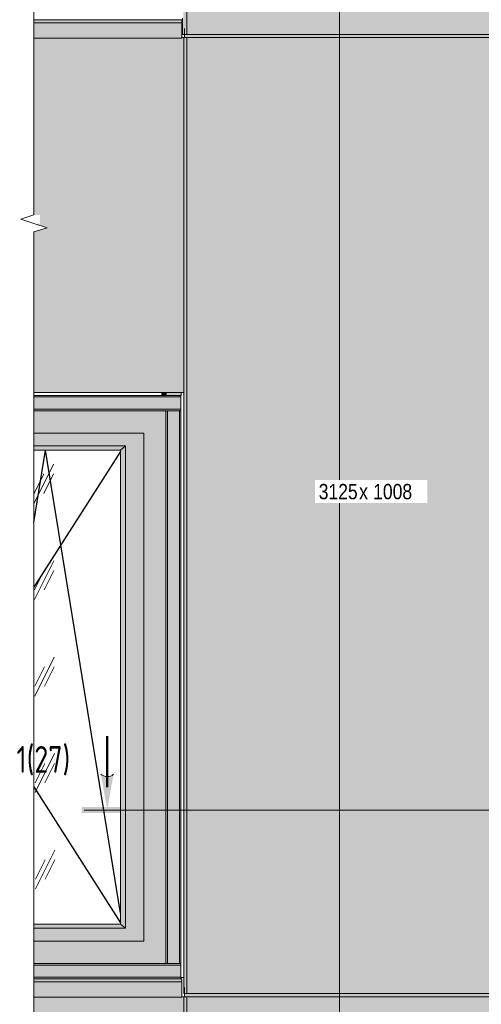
# Model space of a CAD drawing. Header units: millimetres. Extents: x -4452186 to -4434084, y -1967446 to 17568.
# Tile 16 of 25: x -4452121 to -4450612, y 10840 to 14059. Entities that reach past the tile are written whole.
import ezdxf

# ---------------------------------------------------------------- set-up
doc = ezdxf.new("R2010")
doc.units = ezdxf.units.MM
for name, color, linetype, lineweight in [('Импосты витража', 7, 'Continuous', 18), ('Марки по нескольким категориям', 7, 'Continuous', 9), ('Обобщенные модели', 7, 'Continuous', 18), ('Окна', 7, 'Continuous', 18), ('Открывание', 7, 'Continuous', 25), ('Разрезы', 7, 'Continuous', 9), ('Типовые аннотации', 7, 'Continuous', 18), ('Тонкие линии', 7, 'Continuous', 18), ('Элементы узлов', 7, 'Continuous', 18)]:
    doc.layers.add(name, color=color, linetype=linetype, lineweight=lineweight)
doc.layers.add('Линии', color=7, linetype='Continuous', lineweight=18, true_color=0x00a600)
doc.styles.add('Arial Narrow', font='ARIALN.TTF', dxfattribs={"height": 49.99999999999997})
doc.styles.add('GOST Common', font='GOST_Common.ttf', dxfattribs={"width": 0.8, "height": 87.49999999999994})

# ---------------------------------------------------------------- blocks, each defined once
blk = doc.blocks.new('Корп2_Кассета выпуклая - Корп2_Кассета выпуклая_Цвет DESIGN D2-21069786-К1_Ф1_Схема раскладки облицовки')
at = {"layer": 'Обобщенные модели', "true_color": 0xf7fbf5}
for points in [[(-4451574.708308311, 14000.13497439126), (-4451075.945927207, 14000.13497439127), (-4451075.952067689, 14010.13497439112), (-4451582.196779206, 14010.13497439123), (-4451582.196779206, 14000.13497439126), (-4451574.73219498, 14000.13497439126)], [(-4450569.712251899, 14000.13497439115), (-4450569.712251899, 14010.13497439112), (-4451075.945927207, 14010.13497439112), (-4451075.945927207, 14000.13497439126), (-4450577.188863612, 14000.13497439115)], [(-4451574.732194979, 10875.13497439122), (-4451574.732194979, 14000.13497439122), (-4451582.196779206, 14000.13497439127), (-4451582.483878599, 14000.13497439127), (-4451584.643779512, 14000.13497439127), (-4451584.780673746, 10875.13497439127)], [(-4451574.732194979, 10875.13497439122), (-4451075.952067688, 10875.13497439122), (-4451075.952067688, 14000.13497439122), (-4451574.732194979, 14000.13497439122), (-4451574.732194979, 10913.10787618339)], [(-4450577.188863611, 10875.1349743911), (-4450577.188863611, 14000.13497439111), (-4451075.952067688, 14000.13497439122), (-4451075.952067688, 10875.13497439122), (-4450628.391176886, 10875.13497439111)], [(-4450577.188863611, 10875.1349743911), (-4450567.124193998, 10875.13497439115), (-4450567.299434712, 14000.13497439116), (-4450569.424689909, 14000.13497439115), (-4450569.712251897, 14000.13497439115), (-4450577.188863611, 14000.13497439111), (-4450577.188863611, 10913.1078761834)]]:
    blk.add_hatch(color=7, dxfattribs=at).paths.add_polyline_path(points)
at = {"layer": 'Обобщенные модели'}
for p, q in [((-4451582.196779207, 14030.13497439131), (-4451582.483878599, 14030.13497439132)), ((-4451582.483878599, 14030.13497439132), (-4451582.483878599, 14000.13497439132)), ((-4451582.196779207, 14000.13497439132), (-4451582.196779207, 14030.13497439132)), ((-4451075.945927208, 14010.13497439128), (-4451075.945927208, 14000.13497439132)), ((-4450569.42468991, 14030.1349743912), (-4450569.712251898, 14030.1349743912)), ((-4450569.712251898, 14030.1349743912), (-4450569.712251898, 14000.1349743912)), ((-4450569.42468991, 14000.1349743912), (-4450569.42468991, 14030.1349743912)), ((-4451582.483878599, 14000.13497439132), (-4451584.643779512, 14000.13497439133)), ((-4451574.732194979, 14000.13497439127), (-4451582.196779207, 14000.13497439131)), ((-4451574.73219498, 10875.13497439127), (-4451574.732194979, 14000.13497439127)), ((-4451075.952067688, 14000.13497439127), (-4451574.732194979, 14000.13497439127)), ((-4451075.952067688, 13998.13497439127), (-4451075.952067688, 14000.13497439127)), ((-4450577.188863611, 14000.13497439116), (-4451075.952067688, 14000.13497439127)), ((-4451075.952067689, 10875.13497439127), (-4451075.952067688, 13998.13497439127)), ((-4450577.188863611, 10875.13497439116), (-4450577.188863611, 14000.13497439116)), ((-4450569.712251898, 14000.1349743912), (-4450577.188863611, 14000.13497439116)), ((-4450567.124193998, 14000.13497439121), (-4450569.42468991, 14000.1349743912)), ((-4451584.780673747, 10875.13497439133), (-4451584.780673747, 12840.13497439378)), ((-4450567.124193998, 12839.4246897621), (-4450567.124193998, 10923.77979476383)), ((-4451574.73219498, 10875.13497439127), (-4451584.780673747, 10875.13497439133)), ((-4451075.952067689, 10875.13497439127), (-4451574.73219498, 10875.13497439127)), ((-4450577.188863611, 10875.13497439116), (-4451075.952067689, 10875.13497439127)), ((-4450567.124193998, 10875.13497439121), (-4450577.188863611, 10875.13497439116))]:
    blk.add_line(p, q, dxfattribs=at)
blk = doc.blocks.new('Корп2_Кассета выпуклая - Корп2_Кассета выпуклая_Цвет DESIGN D2-20996382-К1_Ф1_Схема раскладки облицовки')
at = {"layer": 'Обобщенные модели', "true_color": 0xf7fbf5}
for points in [[(-4451574.732194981, 14010.13497439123), (-4451574.73219498, 17135.13497439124), (-4451582.196779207, 17135.13497439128), (-4451582.4838786, 17135.13497439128), (-4451584.643779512, 17135.13497439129), (-4451584.754490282, 15975.13497439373), (-4451586.094618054, 15975.02438165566), (-4451586.094618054, 14063.42462350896), (-4451589.087164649, 14063.42462350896), (-4451589.087164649, 14010.13497439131)], [(-4451075.945927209, 17135.13497439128), (-4451075.952067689, 17145.13497439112), (-4451582.196779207, 17145.13497439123), (-4451582.196779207, 17135.13497439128), (-4451075.952067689, 17135.13497439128)], [(-4451574.732194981, 14010.13497439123), (-4451075.952067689, 14010.13497439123), (-4451075.952067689, 17135.13497439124), (-4451574.73219498, 17135.13497439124), (-4451574.732194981, 14017.74999953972)], [(-4450577.188863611, 14010.13497439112), (-4450577.188863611, 17135.13497439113), (-4451075.952067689, 17135.13497439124), (-4451075.952067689, 14010.13497439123), (-4450628.391176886, 14010.13497439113)], [(-4450569.712251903, 17135.13497439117), (-4450569.712251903, 17145.13497439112), (-4451075.945927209, 17145.13497439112), (-4451075.945927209, 17135.13497439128), (-4450577.188863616, 17135.13497439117)], [(-4450577.188863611, 14010.13497439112), (-4450567.124193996, 14010.13497439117), (-4450567.124193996, 14058.77979476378), (-4450562.810764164, 14058.77979476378), (-4450562.928453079, 14063.42462350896), (-4450565.883572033, 14063.42462350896), (-4450565.883572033, 15974.42468976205), (-4450567.299434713, 15974.42468976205), (-4450567.299434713, 17135.13497439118), (-4450569.42468991, 17135.13497439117), (-4450569.712251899, 17135.13497439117), (-4450577.188863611, 17135.13497439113), (-4450577.188863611, 14017.74999953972)]]:
    blk.add_hatch(color=7, dxfattribs=at).paths.add_polyline_path(points)
at = {"layer": 'Обобщенные модели'}
for p, q in [((-4451582.196779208, 17165.13497439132), (-4451582.4838786, 17165.13497439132)), ((-4451582.4838786, 17165.13497439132), (-4451582.4838786, 17135.13497439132)), ((-4451582.196779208, 17135.13497439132), (-4451582.196779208, 17165.13497439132)), ((-4450569.424689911, 17165.13497439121), (-4450569.712251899, 17165.13497439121)), ((-4450569.712251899, 17165.13497439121), (-4450569.712251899, 17135.13497439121)), ((-4450569.424689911, 17135.13497439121), (-4450569.424689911, 17165.13497439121)), ((-4451582.4838786, 17135.13497439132), (-4451584.643779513, 17135.13497439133)), ((-4451574.732194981, 17135.13497439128), (-4451582.196779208, 17135.13497439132)), ((-4451574.732194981, 14010.13497439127), (-4451574.732194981, 17135.13497439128)), ((-4451075.952067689, 17135.13497439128), (-4451574.732194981, 17135.13497439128)), ((-4451075.952067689, 17133.13497439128), (-4451075.952067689, 17135.13497439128)), ((-4450577.188863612, 17135.13497439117), (-4451075.952067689, 17135.13497439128)), ((-4451075.95206769, 14010.13497439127), (-4451075.952067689, 17133.13497439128)), ((-4451075.945927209, 17145.13497439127), (-4451075.945927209, 17135.13497439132)), ((-4450577.188863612, 14010.13497439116), (-4450577.188863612, 17135.13497439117)), ((-4450569.712251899, 17135.13497439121), (-4450577.188863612, 17135.13497439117)), ((-4450567.124193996, 17135.13497439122), (-4450569.424689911, 17135.13497439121)), ((-4451589.087164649, 14010.13497439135), (-4451589.087164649, 14063.424623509)), ((-4450562.810764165, 14063.424623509), (-4450562.810764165, 14058.77979476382)), ((-4451574.732194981, 14010.13497439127), (-4451589.087164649, 14010.13497439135)), ((-4451075.95206769, 14010.13497439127), (-4451574.732194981, 14010.13497439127)), ((-4450577.188863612, 14010.13497439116), (-4451075.95206769, 14010.13497439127)), ((-4450567.124193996, 14010.13497439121), (-4450577.188863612, 14010.13497439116))]:
    blk.add_line(p, q, dxfattribs=at)
blk = doc.blocks.new('Корп2_Кассета выпуклая - Корп2_Кассета выпуклая_Цвет DESIGN D2-V4-К1_Ф1_Схема раскладки облицовки')
at = {"layer": 'Обобщенные модели', "true_color": 0xf7fbf5}
for points in [[(-4451574.732194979, 9292.54156227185), (-4451574.732194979, 10865.13497439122), (-4451582.196779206, 10865.13497439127), (-4451582.483878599, 10865.13497439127), (-4451584.643779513, 10865.13497439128), (-4451584.754490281, 9705.134974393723), (-4451589.087164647, 9705.134974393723), (-4451589.087164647, 9292.54156227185), (-4451578.440377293, 9292.54156227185)], [(-4451349.908976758, 10865.13497439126), (-4451075.945927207, 10865.13497439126), (-4451075.952067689, 10875.13497439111), (-4451582.196779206, 10875.13497439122), (-4451582.196779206, 10865.13497439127), (-4451395.003839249, 10865.13497439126)], [(-4451574.732194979, 9292.54156227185), (-4451075.952067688, 9292.54156227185), (-4451075.952067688, 10865.13497439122), (-4451574.732194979, 10865.13497439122), (-4451574.732194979, 9293.294594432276)], [(-4451075.952067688, 9292.54156227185), (-4450577.188863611, 9292.54156227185), (-4450577.188863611, 10865.13497439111), (-4451075.952067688, 10865.13497439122), (-4451075.952067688, 9293.294594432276)], [(-4450569.712251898, 10865.13497439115), (-4450569.712251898, 10875.13497439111), (-4451075.945927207, 10875.13497439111), (-4451075.945927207, 10865.13497439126), (-4450575.591799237, 10865.13497439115)], [(-4450573.474706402, 9292.54156227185), (-4450562.810764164, 9292.541562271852), (-4450562.810764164, 9705.134974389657), (-4450569.056898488, 9705.134974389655), (-4450569.056898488, 10865.13497439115), (-4450569.424689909, 10865.13497439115), (-4450569.712251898, 10865.13497439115), (-4450577.188863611, 10865.13497439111), (-4450577.188863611, 9292.54156227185)]]:
    blk.add_hatch(color=7, dxfattribs=at).paths.add_polyline_path(points)
at = {"layer": 'Обобщенные модели'}
for p, q in [((-4451582.196779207, 10895.13497439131), (-4451582.483878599, 10895.13497439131)), ((-4451582.483878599, 10895.13497439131), (-4451582.483878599, 10865.13497439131)), ((-4451582.196779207, 10865.13497439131), (-4451582.196779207, 10895.13497439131)), ((-4450569.42468991, 10895.1349743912), (-4450569.712251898, 10895.1349743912)), ((-4450569.712251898, 10895.1349743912), (-4450569.712251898, 10865.1349743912)), ((-4450569.42468991, 10865.1349743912), (-4450569.42468991, 10895.1349743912)), ((-4451582.483878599, 10865.13497439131), (-4451584.643779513, 10865.13497439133)), ((-4451574.732194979, 10865.13497439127), (-4451582.196779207, 10865.13497439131)), ((-4451574.73219498, 9292.541562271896), (-4451574.732194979, 10865.13497439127)), ((-4451075.952067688, 10865.13497439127), (-4451574.732194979, 10865.13497439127)), ((-4451075.952067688, 10863.13497439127), (-4451075.952067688, 10865.13497439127)), ((-4450577.188863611, 10865.13497439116), (-4451075.952067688, 10865.13497439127)), ((-4451075.952067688, 9292.541562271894), (-4451075.952067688, 10863.13497439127)), ((-4451075.945927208, 10875.13497439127), (-4451075.945927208, 10865.13497439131)), ((-4450577.188863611, 9292.541562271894), (-4450577.188863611, 10865.13497439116)), ((-4450569.712251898, 10865.1349743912), (-4450577.188863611, 10865.13497439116)), ((-4450569.056898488, 10865.1349743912), (-4450569.42468991, 10865.1349743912)), ((-4451589.087164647, 9292.541562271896), (-4451589.087164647, 9705.134974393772)), ((-4450562.810764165, 9705.134974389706), (-4450562.810764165, 9292.541562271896))]:
    blk.add_line(p, q, dxfattribs=at)
blk = doc.blocks.new('HILTI_s_Композит_тип_Ко - Тип КоБ D2-21000979-К1_Ф1_Схема раскладки облицовки')
at = {"layer": 'Обобщенные модели', "true_color": 0xf7fbf5}
blk.add_hatch(color=7, dxfattribs=at).paths.add_polyline_path([(-4451800.857601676, 12840.13497439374), (-4451584.643779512, 12840.13497439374), (-4451584.643779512, 14000.13497439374), (-4451591.138457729, 14000.13497439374), (-4451591.138457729, 13998.7797947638), (-4452074.488887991, 13998.7797947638), (-4452074.488887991, 13420.69589841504), (-4452054.862532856, 13420.69589841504), (-4452054.862532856, 13392.54156227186), (-4452074.488887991, 13392.54156227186), (-4452031.187617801, 13378.79156227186), (-4452074.488887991, 13365.04156227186), (-4452074.488887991, 12840.13497439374)])
at = {"layer": 'Обобщенные модели'}
for p, q in [((-4451591.138457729, 14000.13497439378), (-4451584.643779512, 14000.13497439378)), ((-4451584.643779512, 14000.13497439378), (-4451584.643779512, 12840.13497439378)), ((-4452074.488887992, 12840.13497439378), (-4451584.643779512, 12840.13497439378))]:
    blk.add_line(p, q, dxfattribs=at)
blk = doc.blocks.new('ОкноВитражное_Одностворчатое_Агрисовгаз - Окно одностворчатое AGS68 в витраж ПО Л-21294265-К1_Ф1_Схема раскладки облицовки')
at = {"layer": 'Окна', "true_color": 0x373f43}
for points in [[(-4452074.488887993, 10973.77986537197), (-4451643.330085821, 10973.77986537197), (-4451643.330085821, 12780.62830755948), (-4452074.488887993, 12780.62830755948), (-4452074.488887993, 12707.62830755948), (-4451715.571106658, 12707.62830755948), (-4451715.571106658, 11046.77986537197), (-4452074.488887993, 11046.77986537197), (-4452074.488887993, 11009.85340628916)], [(-4452074.488887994, 11046.77986537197), (-4451715.858758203, 11046.77986537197), (-4451715.858758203, 12707.62830755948), (-4452074.488887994, 12707.62830755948), (-4452074.488887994, 12665.62830755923), (-4451775.234939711, 12665.62830755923), (-4451775.234939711, 11088.77986537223), (-4452074.488887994, 11088.77986537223), (-4452074.488887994, 11048.09231632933)], [(-4451800.857601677, 12651.62830755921), (-4451791.534420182, 12651.62830755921), (-4451775.234939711, 12665.62830755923), (-4452074.488887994, 12665.62830755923), (-4452074.488887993, 12651.62830755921)], [(-4451775.234939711, 11088.77986537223), (-4451775.234939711, 12665.62830755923), (-4451791.534420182, 12651.62830755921), (-4451791.534420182, 11102.77986537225)], [(-4451775.234939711, 11088.77986537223), (-4451791.534420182, 11102.77986537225), (-4452074.488887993, 11102.77986537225), (-4452074.488887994, 11088.77986537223), (-4451791.534420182, 11088.77986537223)], [(-4451715.858758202, 11046.77986537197), (-4451715.571106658, 11046.77986537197), (-4451715.858758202, 11047.07053904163)]]:
    blk.add_hatch(color=149, dxfattribs=at).paths.add_polyline_path(points)
at = {"layer": 'Окна', "true_color": 0xc0c0c0}
h = blk.add_hatch(dxfattribs=at)
h.set_pattern_fill('FP_6', color=9, style=0, pattern_type=2)
h.set_pattern_definition([(243.674, (-4455011.518999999, 58929.758), (315.2419201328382, 319.6115833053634), [141.696, -566.785]), (243.674, (-4455042.938999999, 58898.008), (315.2419201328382, 319.6115833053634), [70.848, -637.633]), (243.674, (-4455011.518999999, 58898.008), (315.2419201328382, 319.6115833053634), [70.848, -637.633])])
h.paths.add_polyline_path([(-4451800.857601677, 11102.77986537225), (-4451791.534420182, 11102.77986537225), (-4451791.534420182, 12651.62830755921), (-4452074.488887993, 12651.62830755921), (-4452074.488887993, 11102.77986537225)])
at = {"layer": 'Окна'}
for p, q in [((-4451643.33008582, 12780.62830755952), (-4452074.488887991, 12780.62830755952)), ((-4451643.33008582, 12780.62830755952), (-4451643.33008582, 10973.77986537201)), ((-4452074.488887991, 12707.62830755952), (-4451715.571106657, 12707.62830755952)), ((-4451715.8587582, 11046.75027098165), (-4451715.8587582, 12707.65790194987)), ((-4451715.571106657, 12707.62830755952), (-4451715.571106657, 11046.77986537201)), ((-4452074.488887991, 12665.62830755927), (-4451775.23493971, 12665.62830755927)), ((-4451791.53442018, 12651.62830755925), (-4452074.488887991, 12651.62830755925)), ((-4451775.23493971, 12665.62830755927), (-4451791.53442018, 12651.62830755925)), ((-4451791.53442018, 12651.62830755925), (-4451791.53442018, 11102.77986537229)), ((-4451775.23493971, 12665.62830755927), (-4451775.23493971, 11088.77986537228)), ((-4451791.53442018, 11102.77986537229), (-4452074.488887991, 11102.77986537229)), ((-4451775.23493971, 11088.77986537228), (-4452074.488887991, 11088.77986537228)), ((-4451775.23493971, 11088.77986537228), (-4451791.53442018, 11102.77986537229)), ((-4451715.571106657, 11046.77986537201), (-4452074.488887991, 11046.77986537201)), ((-4451643.33008582, 10973.77986537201), (-4452074.488887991, 10973.77986537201))]:
    blk.add_line(p, q, dxfattribs=at)
at = {"layer": 'Открывание'}
for p, q in [((-4452074.488887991, 12414.75912939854), (-4452036.955970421, 12651.62830755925)), ((-4451791.53442018, 11138.48943045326), (-4452036.955970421, 12651.62830755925)), ((-4451791.53442018, 12647.7536166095), (-4452074.488887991, 12203.55783997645)), ((-4452074.488887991, 11550.85033295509), (-4451791.53442018, 11106.65455632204))]:
    blk.add_line(p, q, dxfattribs=at)
blk = doc.blocks.new('Прямоугольный импост - 50х100-21294281-К1_Ф1_Схема раскладки облицовки')
at = {"layer": 'Импосты витража', "true_color": 0x373f43}
for points in [[(-4451656.849708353, 12830.62830755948), (-4451642.46713119, 12830.62830755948), (-4451642.46713119, 12840.13497439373), (-4451656.849708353, 12840.13497439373)], [(-4451642.46713119, 12830.62830755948), (-4451592.986979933, 12830.62830755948), (-4451592.986979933, 12840.13497439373), (-4451642.46713119, 12840.13497439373)]]:
    blk.add_hatch(color=149, dxfattribs=at).paths.add_polyline_path(points)
at = {"layer": 'Импосты витража'}
for p, q in [((-4451656.849708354, 12830.62830755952), (-4451656.849708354, 12840.13497439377)), ((-4451642.46713119, 12830.62830755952), (-4451644.19304045, 12830.62830755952)), ((-4451642.46713119, 12830.62830755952), (-4451642.46713119, 12840.13497439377)), ((-4451592.986979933, 12830.62830755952), (-4451642.46713119, 12830.62830755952)), ((-4451592.986979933, 12830.62830755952), (-4451592.986979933, 12840.13497439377))]:
    blk.add_line(p, q, dxfattribs=at)
blk = doc.blocks.new('Прямоугольный импост - Ригель_90202-V21-К1_Ф1_Схема раскладки облицовки')
at = {"layer": 'Импосты витража', "true_color": 0x373f43}
for points in [[(-4452074.488887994, 10968.77986537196), (-4451593.993760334, 10968.77986537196), (-4451594.353324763, 10973.10999239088), (-4451594.71281645, 10973.7797987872), (-4452074.488887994, 10973.6094945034), (-4452074.488887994, 10969.50624836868)], [(-4451710.667876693, 10928.77986537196), (-4451593.993760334, 10928.77986537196), (-4451593.993760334, 10968.77986537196), (-4452074.488887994, 10968.77986537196), (-4452074.488887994, 10928.77986537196), (-4451800.857601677, 10928.77986537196)], [(-4451594.712889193, 10923.77986537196), (-4451594.353324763, 10924.44973835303), (-4451594.018264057, 10927.48577014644), (-4451593.993760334, 10928.77986537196), (-4452074.488887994, 10928.77986537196), (-4452074.488887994, 10923.77986537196), (-4451620.47815171, 10923.77986537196)]]:
    blk.add_hatch(color=149, dxfattribs=at).paths.add_polyline_path(points)
at = {"layer": 'Импосты витража'}
for p, q in [((-4451593.993760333, 10968.77986537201), (-4452074.488887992, 10968.77986537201)), ((-4451594.712889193, 10973.77986537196), (-4451595.016233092, 10973.77986537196)), ((-4451593.993760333, 10968.77986537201), (-4451593.993760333, 10928.77986537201)), ((-4451593.993760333, 10928.77986537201), (-4452074.488887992, 10928.77986537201))]:
    blk.add_line(p, q, dxfattribs=at)
for centre, major_axis, ratio, start_param, end_param in [((-4451594.712889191, 10968.77986537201), (5.343234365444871e-13, 5), 0.1438257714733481, 4.712388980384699, 6.28318530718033), ((-4451594.712889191, 10928.77986537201), (0, 4.999999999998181), 0.1438257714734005, 3.141592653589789, 4.712388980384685)]:
    blk.add_ellipse(centre, major_axis=major_axis, ratio=ratio, start_param=start_param, end_param=end_param, dxfattribs=at)
blk = doc.blocks.new('Прямоугольный импост - Ригель_90202-V22-К1_Ф1_Схема раскладки облицовки')
at = {"layer": 'Импосты витража', "true_color": 0x373f43}
for points in [[(-4451800.857601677, 12825.62830755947), (-4451593.993760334, 12825.62830755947), (-4451594.353324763, 12829.95843457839), (-4451594.712889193, 12830.62830755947), (-4452074.488887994, 12830.45793669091), (-4452074.488887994, 12825.62830755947)], [(-4451620.478151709, 12785.62830755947), (-4451593.993760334, 12785.62830755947), (-4451593.993760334, 12825.62830755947), (-4452074.488887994, 12825.62830755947), (-4452074.488887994, 12785.62830755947), (-4451710.667876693, 12785.62830755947)], [(-4451639.831040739, 12780.62830755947), (-4451594.526764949, 12780.79867842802), (-4451594.2043883, 12782.09277365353), (-4451593.993760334, 12785.62830755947), (-4452074.488887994, 12785.62830755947), (-4452074.488887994, 12780.62830755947), (-4451641.096249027, 12780.62830755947)]]:
    blk.add_hatch(color=149, dxfattribs=at).paths.add_polyline_path(points)
at = {"layer": 'Импосты витража'}
for p, q in [((-4451643.873231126, 12830.62830755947), (-4452074.488887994, 12830.62830755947)), ((-4451644.19304045, 12830.62830755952), (-4452074.488887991, 12830.62830755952)), ((-4451593.993760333, 12825.62830755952), (-4452074.488887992, 12825.62830755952)), ((-4451593.993760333, 12825.62830755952), (-4451593.993760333, 12785.62830755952)), ((-4451593.993760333, 12785.62830755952), (-4452074.488887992, 12785.62830755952)), ((-4451595.016233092, 12780.62830755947), (-4451594.712889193, 12780.62830755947))]:
    blk.add_line(p, q, dxfattribs=at)
for centre, major_axis, start_param, end_param in [((-4451594.712889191, 12825.62830755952), (5.343234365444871e-13, 5), 4.712388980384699, 6.28318530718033), ((-4451594.712889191, 12785.62830755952), (0, 5), 3.141592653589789, 4.712388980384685)]:
    blk.add_ellipse(centre, major_axis=major_axis, ratio=0.1438257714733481, start_param=start_param, end_param=end_param, dxfattribs=at)
blk = doc.blocks.new('Прямоугольный импост - Ригель_90202-V23-К1_Ф1_Схема раскладки облицовки')
at = {"layer": 'Импосты витража', "true_color": 0x373f43}
for points in [[(-4451639.831040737, 10973.77979878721), (-4451638.525896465, 10973.77979878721), (-4451638.525896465, 12780.62830755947), (-4451643.330085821, 12780.62830755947), (-4451643.170567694, 10973.77986537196), (-4451641.096249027, 10973.77979878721)], [(-4451598.941775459, 10973.77979878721), (-4451598.941775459, 12780.62830755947), (-4451638.525896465, 12780.62830755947), (-4451638.525896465, 10973.77979878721), (-4451620.478151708, 10973.77979878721)], [(-4451597.685638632, 10973.77979878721), (-4451594.695364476, 10973.77979878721), (-4451594.695364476, 12780.62830755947), (-4451598.941775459, 12780.62830755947), (-4451598.941775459, 10973.77979878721)]]:
    blk.add_hatch(color=149, dxfattribs=at).paths.add_polyline_path(points)
at = {"layer": 'Импосты витража'}
for p, q in [((-4451643.170567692, 12780.62830755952), (-4451638.525896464, 12780.62830755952)), ((-4451638.525896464, 12780.62830755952), (-4451598.941775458, 12780.62830755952)), ((-4451638.525896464, 10973.77979878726), (-4451638.525896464, 12780.62830755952)), ((-4451598.941775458, 12780.62830755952), (-4451594.712889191, 12780.62830755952)), ((-4451598.941775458, 10973.77979878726), (-4451598.941775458, 12780.62830755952)), ((-4451594.660904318, 10973.77979878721), (-4451594.660904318, 12780.62830755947)), ((-4451638.525896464, 10973.77979878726), (-4451643.170567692, 10973.77979878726)), ((-4451598.941775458, 10973.77979878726), (-4451638.525896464, 10973.77979878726)), ((-4451594.712889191, 10973.77979878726), (-4451598.941775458, 10973.77979878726))]:
    blk.add_line(p, q, dxfattribs=at)
blk = doc.blocks.new('HILTI_s_Композит_тип_Ко - Тип КоБ D2-21000941-К1_Ф1_Схема раскладки облицовки')
at = {"layer": 'Обобщенные модели', "true_color": 0xf7fbf5}
blk.add_hatch(color=7, dxfattribs=at).paths.add_polyline_path([(-4452074.488887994, 9705.134974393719), (-4451584.643779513, 9705.134974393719), (-4451584.643779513, 10865.13497439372), (-4451591.138457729, 10865.13497439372), (-4451591.138457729, 10863.77979476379), (-4452074.488887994, 10863.77979476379), (-4452074.488887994, 9968.21679516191)])
at = {"layer": 'Обобщенные модели'}
for p, q in [((-4451591.138457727, 10865.13497439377), (-4451584.643779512, 10865.13497439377)), ((-4451584.643779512, 10865.13497439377), (-4451584.643779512, 9705.13497439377)), ((-4452074.488887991, 9705.13497439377), (-4451584.643779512, 9705.13497439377))]:
    blk.add_line(p, q, dxfattribs=at)
blk = doc.blocks.new('HILTI_Линия_Разрыва - Тип 1-20713576-К1_Ф1_Схема раскладки облицовки')
at = {"layer": 'Элементы узлов'}
for p, q in [((-4452074.488887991, 13420.69589841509), (-4452074.488887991, 17492.54156227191)), ((-4452074.488887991, 9292.5415622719), (-4452074.488887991, 13365.04156227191))]:
    blk.add_line(p, q, dxfattribs=at)
blk = doc.blocks.new('Разрез - Номер узла и лист сзади-1554475-К1_Ф1_Схема раскладки облицовки')
at = {"layer": 'Разрезы'}
h = blk.add_hatch(color=256, dxfattribs=at)
edge = h.paths.add_edge_path()
edge.add_line((-4451855.875553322, 11593.03142856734), (-4451835.104600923, 11475.23350384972))
edge.add_line((-4451835.104600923, 11475.23350384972), (-4451814.498186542, 11592.09828709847))
edge.add_arc((-4451834.665955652, 11615.6632432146), 31.01686746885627, 226.8580255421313, 310.558146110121, ccw=False)
blk.add_hatch(color=256, dxfattribs=at).paths.add_polyline_path([(-4451665.165635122, 11465.13661098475), (-4451665.165635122, 11485.07725185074), (-4451918.436587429, 11485.0772518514), (-4451918.436587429, 11465.13661098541)])
at = {"layer": 'Разрезы', "lineweight": 50}
blk.add_line((-4451835.104600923, 11550.23350384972), (-4451835.104600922, 11716.81613212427), dxfattribs=at)
at = {"layer": 'Разрезы'}
blk.add_arc((-4451834.665955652, 11615.6632432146), 31.01686746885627, 226.8580255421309, 310.5581461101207, dxfattribs=at)

msp = doc.modelspace()

# ---------------------------------------------------------------- hatches: boundary and pattern name
at = {"layer": 'Элементы узлов', "true_color": 0x444f51}
for points in [[(-4451981.237051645, 13998.7797947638), (-4451591.138457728, 13998.7797947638), (-4451591.138457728, 14058.7797947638), (-4452074.488887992, 14058.7797947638), (-4452074.488887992, 13998.7797947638)], [(-4451981.237051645, 10863.77979476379), (-4451591.138457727, 10863.77979476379), (-4451591.138457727, 10923.77979476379), (-4452074.488887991, 10923.77979476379), (-4452074.488887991, 10863.77979476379)]]:
    msp.add_hatch(color=251, dxfattribs=at).paths.add_polyline_path(points)

# ---------------------------------------------------------------- linework, layer by layer
at = {"layer": 'Линии', "color": 7}
for p, q in [((-4452074.488887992, 14048.77979476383), (-4451591.138457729, 14048.77979476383)), ((-4452074.488887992, 10913.77979476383), (-4451591.13845773, 10913.77979476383))]:
    msp.add_line(p, q, dxfattribs=at)
at = {"layer": 'Обобщенные модели'}
for p, q in [((-4451584.858169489, 12840.13497439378), (-4451584.858169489, 10928.42462350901)), ((-4451584.858169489, 10928.42462350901), (-4451594.000486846, 10928.42462350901))]:
    msp.add_line(p, q, dxfattribs=at)
at = {"layer": 'Разрезы'}
msp.add_line((-4450237.466814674, 11475.23350384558), (-4451910.104600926, 11475.23350384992), dxfattribs=at)
at = {"layer": 'Типовые аннотации', "lineweight": 9}
for p, q in [((-4452074.488887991, 13420.69589841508), (-4452117.813956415, 13406.61873034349)), ((-4452117.813956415, 13406.61873034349), (-4452074.488887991, 13392.5415622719)), ((-4452031.187617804, 13378.7915622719), (-4452074.488887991, 13392.5415622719)), ((-4452074.488887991, 13365.0415622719), (-4452031.187617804, 13378.7915622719))]:
    msp.add_line(p, q, dxfattribs=at)
at = {"layer": 'Тонкие линии'}
for p, q in [((-4451591.138457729, 14058.77979476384), (-4452074.488887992, 14058.77979476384)), ((-4451591.138457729, 13998.77979476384), (-4451591.138457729, 14058.77979476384)), ((-4452074.488887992, 13998.77979476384), (-4451591.138457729, 13998.77979476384)), ((-4451591.13845773, 10923.77979476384), (-4452074.488887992, 10923.77979476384)), ((-4451591.13845773, 10863.77979476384), (-4451591.13845773, 10923.77979476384)), ((-4452074.488887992, 10863.77979476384), (-4451591.13845773, 10863.77979476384))]:
    msp.add_line(p, q, dxfattribs=at)

# ---------------------------------------------------------------- block references
at = {"layer": 'Импосты витража'}
for name in ['Прямоугольный импост - Ригель_90202-V22-К1_Ф1_Схема раскладки облицовки', 'Прямоугольный импост - 50х100-21294281-К1_Ф1_Схема раскладки облицовки', 'Прямоугольный импост - Ригель_90202-V23-К1_Ф1_Схема раскладки облицовки', 'Прямоугольный импост - Ригель_90202-V21-К1_Ф1_Схема раскладки облицовки']:
    msp.add_blockref(name, (0, 0), dxfattribs=at)
at = {"layer": 'Обобщенные модели'}
for name in ['Корп2_Кассета выпуклая - Корп2_Кассета выпуклая_Цвет DESIGN D2-20996382-К1_Ф1_Схема раскладки облицовки', 'Корп2_Кассета выпуклая - Корп2_Кассета выпуклая_Цвет DESIGN D2-21069786-К1_Ф1_Схема раскладки облицовки', 'HILTI_s_Композит_тип_Ко - Тип КоБ D2-21000979-К1_Ф1_Схема раскладки облицовки', 'Корп2_Кассета выпуклая - Корп2_Кассета выпуклая_Цвет DESIGN D2-V4-К1_Ф1_Схема раскладки облицовки', 'HILTI_s_Композит_тип_Ко - Тип КоБ D2-21000941-К1_Ф1_Схема раскладки облицовки']:
    msp.add_blockref(name, (0, 0), dxfattribs=at)
at = {"layer": 'Окна'}
msp.add_blockref('ОкноВитражное_Одностворчатое_Агрисовгаз - Окно одностворчатое AGS68 в витраж ПО Л-21294265-К1_Ф1_Схема раскладки облицовки', (0, 0), dxfattribs=at)
at = {"layer": 'Разрезы'}
msp.add_blockref('Разрез - Номер узла и лист сзади-1554475-К1_Ф1_Схема раскладки облицовки', (0, 0), dxfattribs=at)
at = {"layer": 'Элементы узлов'}
msp.add_blockref('HILTI_Линия_Разрыва - Тип 1-20713576-К1_Ф1_Схема раскладки облицовки', (0, 0), dxfattribs=at)

# ---------------------------------------------------------------- texts
at = {"layer": 'Разрезы', "insert": (-4452131.697218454, 11684.61017056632), "char_height": 87.49999999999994, "width": 230.8859999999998, "attachment_point": 1, "style": 'GOST Common'}
msp.add_mtext('1(27)', dxfattribs=at)

# ---------------------------------------------------------------- next in the draw order: texts
at = {"layer": 'Марки по нескольким категориям', "insert": (-4451143.774619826, 12541.27651067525), "char_height": 49.99999999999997, "width": 160.3374999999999, "attachment_point": 1, "style": 'Arial Narrow', "bg_fill": 3, "box_fill_scale": 1.25, "bg_fill_color": 256, "bg_fill_true_color": 13158600, "bg_fill_transparency": 0}
msp.add_mtext('3125', dxfattribs=at)

# ---------------------------------------------------------------- next in the draw order: texts
at = {"layer": 'Марки по нескольким категориям', "insert": (-4451011.482953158, 12541.27651067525), "char_height": 49.99999999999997, "width": 36.07593749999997, "attachment_point": 1, "style": 'Arial Narrow', "bg_fill": 3, "box_fill_scale": 1.25, "bg_fill_color": 256, "bg_fill_true_color": 13158600, "bg_fill_transparency": 0}
msp.add_mtext('\\fArial Narrow|b0|i0|c204|p34|;х', dxfattribs=at)

# ---------------------------------------------------------------- next in the draw order: texts
at = {"layer": 'Марки по нескольким категориям', "insert": (-4450981.717328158, 12541.27651067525), "char_height": 49.99999999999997, "width": 180.3796874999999, "attachment_point": 1, "style": 'Arial Narrow', "bg_fill": 3, "box_fill_scale": 1.25, "bg_fill_color": 256, "bg_fill_true_color": 13158600, "bg_fill_transparency": 0}
msp.add_mtext(' 1008', dxfattribs=at)

doc.saveas('drawing.dxf')
